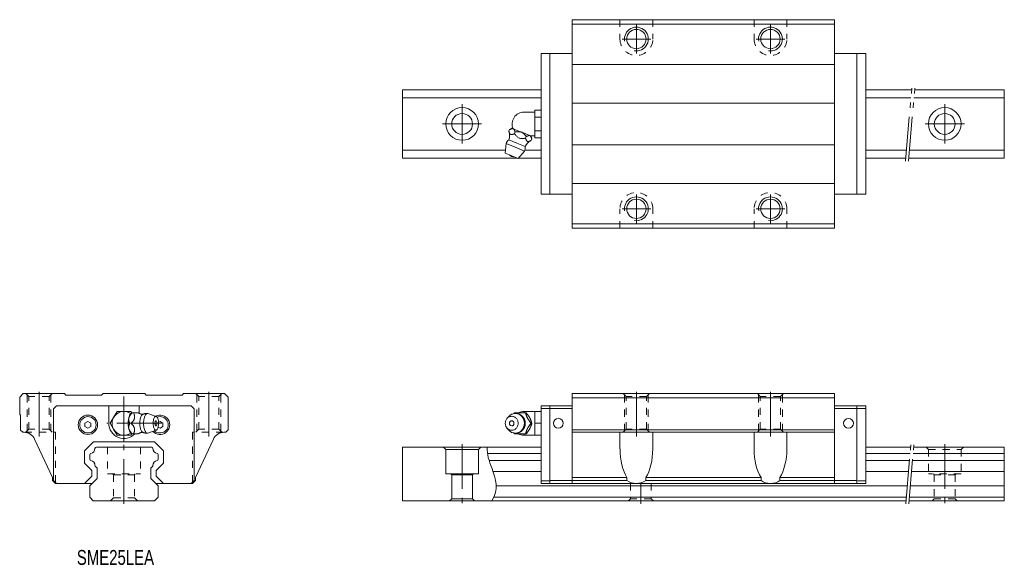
# Model space of a CAD drawing. Header units: inches. Extents: x -35 to 296, y -21 to 162.
import ezdxf

# ---------------------------------------------------------------- set-up
doc = ezdxf.new("R2010")
doc.units = ezdxf.units.IN
for name, pattern in [('CENTER', [22.8, 15, -3, 1.8, -3]), ('DASHED', [4.8, 2.4, -2.4]), ('PHANTOM', [27.6, 15, -3, 1.8, -3, 1.8, -3])]:
    doc.linetypes.add(name, pattern=pattern)
doc.layers.add('Unnamed [1]', color=89, linetype='Continuous', lineweight=0)
doc.styles.add('CK_TEXT_STYLE_0020', font='Smooth', dxfattribs={"width": 0.75, "height": 5})

msp = doc.modelspace()

# ---------------------------------------------------------------- linework, layer by layer
at = {"layer": 'Unnamed [1]', "color": 4, "linetype": 'Continuous', "lineweight": 0}
for p, q in [((150.5, 91.5), (150.5, 161.5)), ((238.5, 161.5), (150.5, 161.5)), ((238.5, 160), (150.5, 160)), ((238.5, 91.5), (238.5, 161.5)), ((140, 102.9), (140, 150.1)), ((140, 150.1), (150.5, 150.1)), ((143, 102.9), (143, 150.1)), ((249, 150.1), (238.5, 150.1)), ((246, 102.9), (246, 150.1)), ((249, 102.9), (249, 150.1)), ((150.5, 146.5), (238.5, 146.5)), ((140, 138), (93.5, 138)), ((93.5, 115), (93.5, 138)), ((264.41, 138), (249, 138)), ((295.5, 138), (265.41, 138)), ((295.5, 115), (295.5, 138)), ((140, 135.31), (93.5, 135.31)), ((150.5, 133.5), (238.5, 133.5)), ((264.17, 135.31), (249, 135.31)), ((295.5, 135.31), (265.18, 135.31)), ((134.3, 130.5), (137.9, 130.5)), ((137.9, 129.96), (137.9, 131.12)), ((137.9, 131.12), (140, 131.12)), ((137.9, 128.81), (137.9, 129.96)), ((137.9, 128.81), (140, 128.81)), ((137.9, 126.5), (137.9, 128.81)), ((137.9, 124.19), (137.9, 126.5)), ((129.2, 124.03), (129.43, 124.58)), ((130.61, 124.9), (130.22, 125.07)), ((130.61, 124.9), (130.69, 124.87)), ((133.38, 123.76), (130.69, 124.87)), ((131.07, 123.26), (131.3, 123.81)), ((133.38, 123.76), (133.53, 123.7)), ((136.21, 122.58), (133.53, 123.7)), ((136.21, 122.58), (136.29, 122.55)), ((136.69, 122.39), (136.29, 122.55)), ((137.9, 122.5), (136.42, 122.5)), ((137.9, 123.04), (137.9, 124.19)), ((137.9, 124.19), (140, 124.19)), ((137.9, 121.88), (137.9, 123.04)), ((127.99, 116.68), (128.3, 119.91)), ((128.3, 119.91), (131.35, 118.65)), ((129.15, 121.18), (131.92, 120.03)), ((131.92, 120.03), (134.69, 118.88)), ((134.8, 121.71), (135.03, 122.26)), ((136.67, 120.94), (136.9, 121.49)), ((137.9, 121.88), (140, 121.88)), ((150.5, 119.5), (238.5, 119.5)), ((128.09, 117.69), (93.5, 117.69)), ((127.99, 116.68), (130.16, 115.78)), ((130.16, 115.78), (132.33, 114.88)), ((131.35, 118.65), (134.4, 117.38)), ((134.4, 117.38), (132.33, 114.88)), ((140, 117.69), (134.54, 117.69)), ((262.63, 117.69), (249, 117.69)), ((295.5, 117.69), (263.64, 117.69)), ((132.05, 115), (93.5, 115)), ((140, 115), (132.43, 115)), ((262.4, 115), (249, 115)), ((295.5, 115), (263.4, 115)), ((150.5, 106.5), (238.5, 106.5)), ((140, 102.9), (150.5, 102.9)), ((249, 102.9), (238.5, 102.9)), ((238.5, 93), (150.5, 93)), ((238.5, 91.5), (150.5, 91.5)), ((-33.8, 36), (-35, 34.8)), ((-35, 29), (-35, 34.8)), ((-20, 36), (-33.8, 36)), ((-19.5, 35.5), (-20, 36)), ((-19.5, 35.5), (-7.5, 35.5)), ((-7.5, 35.5), (-7, 36)), ((7, 36), (-7, 36)), ((7.5, 35.5), (7, 36)), ((19.5, 35.5), (7.5, 35.5)), ((19.5, 35.5), (20, 36)), ((33.8, 36), (20, 36)), ((33.8, 36), (35, 34.8)), ((35, 23.8), (35, 34.8)), ((238.5, 36), (150.5, 36)), ((150.5, 5.8), (150.5, 36)), ((238.5, 34.5), (150.5, 34.5)), ((238.5, 5.8), (238.5, 36)), ((-23.6, 30.9), (-22.6, 31.9)), ((-23.6, 6.8), (-23.6, 30.9)), ((-22.6, 31.9), (22.6, 31.9)), ((-5.1, 26), (-5.1, 31.9)), ((-2.31, 30), (-3.46, 28)), ((0, 30), (-2.31, 30)), ((2.31, 30), (0, 30)), ((2.6, 29.5), (2.31, 30)), ((5.1, 29.36), (5.1, 31.9)), ((22.6, 31.9), (23.6, 30.9)), ((23.6, 6.8), (23.6, 30.9)), ((134.3, 30), (137.9, 30)), ((134.3, 29.5), (134.3, 30)), ((137.9, 28), (137.9, 30)), ((137.9, 30), (140, 30)), ((140, 5.8), (140, 31.9)), ((140, 31.9), (150.5, 31.9)), ((150.5, 31), (140, 31)), ((143, 5.8), (143, 31.9)), ((249, 31.9), (238.5, 31.9)), ((238.5, 31), (249, 31)), ((246, 5.8), (246, 31.9)), ((249, 5.8), (249, 31.9)), ((-34.7, 28.7), (-35, 29)), ((-34.7, 23.7), (-34.7, 28.7)), ((-13.1, 26.08), (-12.1, 26.65)), ((-11.1, 26.08), (-12.1, 26.65)), ((-3.46, 28), (-4.62, 26)), ((1.6, 27.68), (1.63, 27.82)), ((2.6, 29.5), (2.69, 29.5)), ((3.24, 29.5), (2.69, 29.5)), ((3.24, 29.5), (4.89, 29.5)), ((8.01, 29.27), (10.83, 28.33)), ((11.6, 26.37), (12.1, 26.65)), ((13.1, 26.08), (12.1, 26.65)), ((128.55, 27.58), (129.09, 28.22)), ((131.07, 29.5), (134.8, 29.5)), ((134.8, 29.5), (135.03, 29.5)), ((136.21, 27.82), (136.29, 27.68)), ((137.9, 26), (137.9, 28)), ((-34.7, 23.7), (-34, 23)), ((-13.1, 24.92), (-13.1, 26.08)), ((-12.1, 24.35), (-13.1, 24.92)), ((-12.1, 24.35), (-11.1, 24.92)), ((-11.1, 24.92), (-11.1, 26.08)), ((-4.62, 26), (-3.46, 24)), ((-3.46, 24), (-2.31, 22)), ((1.63, 24.18), (1.6, 24.32)), ((2.47, 26), (1.92, 26)), ((10.83, 23.67), (8.01, 22.73)), ((12.1, 24.35), (11.47, 24.71)), ((12.1, 24.35), (13.1, 24.92)), ((13.1, 24.92), (13.1, 26.08)), ((35, 23.8), (34.2, 23)), ((129.09, 23.78), (128.55, 24.42)), ((136.29, 24.32), (136.21, 24.18)), ((136.67, 26), (136.9, 26)), ((137.9, 24), (137.9, 26)), ((137.9, 26), (140, 26)), ((137.9, 22), (137.9, 24)), ((150.5, 23.8), (238.5, 23.8)), ((-33.64, 23), (-34, 23)), ((-24, 7.8), (-30.01, 20.69)), ((-2.31, 22), (0, 22)), ((0, 22), (2.31, 22)), ((2.31, 22), (2.6, 22.5)), ((2.69, 22.5), (2.6, 22.5)), ((3.24, 22.5), (2.69, 22.5)), ((4.88, 22.5), (3.24, 22.5)), ((24, 7.8), (30.01, 20.69)), ((33.64, 23), (34.2, 23)), ((134.8, 22.5), (131.07, 22.5)), ((134.3, 22), (134.3, 22.5)), ((137.9, 22), (134.3, 22)), ((134.8, 22.5), (135.03, 22.5)), ((137.9, 22), (140, 22)), ((150.5, 23), (238.5, 23)), ((166.5, 17.45), (166.5, 23)), ((177.5, 23), (177.5, 17.45)), ((211.5, 23), (211.5, 17.45)), ((222.5, 17.45), (222.5, 23)), ((-10.25, 19.8), (-13.3, 16.75)), ((-13.3, 16.75), (-13.3, 12.65)), ((10.25, 19.8), (-10.25, 19.8)), ((9.33, 18), (-9.23, 18)), ((10.25, 19.8), (13.3, 16.75)), ((13.3, 16.75), (13.3, 12.65)), ((93.5, 18), (93.5, 0)), ((140, 18), (93.5, 18)), ((107.23, 18), (108, 17.23)), ((108, 17.23), (119, 17.23)), ((108, 17.23), (108, 9)), ((119.77, 18), (119, 17.23)), ((119, 17.23), (119, 9)), ((264.06, 18), (249, 18)), ((295.5, 18), (265.06, 18)), ((295.5, 18), (295.5, 0)), ((-11.5, 13.99), (-11.5, 15.41)), ((11.5, 13.99), (11.5, 15.41)), ((122.03, 15.87), (140, 15.87)), ((122.58, 13.53), (140, 13.53)), ((249, 15.87), (263.87, 15.87)), ((249, 13.53), (263.67, 13.53)), ((264.67, 13.53), (295.5, 13.53)), ((264.88, 15.87), (295.5, 15.87)), ((-13.3, 12.65), (-10.8, 10.15)), ((-10.8, 10.15), (-10.8, 8.25)), ((-9, 10.9), (-9.58, 11.48)), ((-9, 10.9), (-9, 7.5)), ((9, 10.9), (9.58, 11.48)), ((9, 10.9), (9, 7.5)), ((13.3, 12.65), (10.8, 10.15)), ((10.8, 10.15), (10.8, 8.25)), ((-24, 6.8), (-24, 7.8)), ((-24, 6.8), (-23, 5.8)), ((-23.6, 6.8), (-22.6, 5.8)), ((-10.8, 8.25), (-13.25, 5.8)), ((-9, 7.5), (-11.5, 5)), ((9, 7.5), (11.5, 5)), ((10.8, 8.25), (13.25, 5.8)), ((23.6, 6.8), (22.6, 5.8)), ((24, 6.8), (23, 5.8)), ((24, 6.8), (24, 7.8)), ((119, 9), (108, 9)), ((109.7, 9), (110, 8.7)), ((117, 8.7), (110, 8.7)), ((110, 8.7), (110, 0.7)), ((117, 8.7), (117.3, 9)), ((117, 8.7), (117, 0.7)), ((140, 9.8), (123.88, 9.8)), ((142.7, 6.7), (140, 6.7)), ((150.5, 6.8), (143, 6.8)), ((150.5, 7.8), (168.84, 7.8)), ((150.5, 6.8), (168.84, 6.8)), ((168.84, 6.8), (168.84, 7.8)), ((175.16, 7.8), (175.16, 6.8)), ((175.16, 7.8), (213.84, 7.8)), ((175.16, 6.8), (213.84, 6.8)), ((213.84, 7.8), (213.84, 6.8)), ((220.16, 6.8), (220.16, 7.8)), ((220.16, 7.8), (238.5, 7.8)), ((220.16, 6.8), (238.5, 6.8)), ((238.5, 6.8), (246, 6.8)), ((246.3, 6.7), (249, 6.7)), ((263.34, 9.8), (249, 9.8)), ((295.5, 9.8), (264.35, 9.8)), ((-23, 5.8), (-10.7, 5.8)), ((-11.5, 1.2), (-11.5, 5)), ((23, 5.8), (10.7, 5.8)), ((11.5, 1.2), (11.5, 5)), ((124.98, 5), (262.92, 5)), ((249, 5.8), (140, 5.8)), ((263.93, 5), (295.5, 5)), ((-11.5, 1.2), (-10.3, 0)), ((-10.3, 0), (10.3, 0)), ((11.5, 1.2), (10.3, 0)), ((262.49, 0), (93.5, 0)), ((110, 0.7), (109.3, 0)), ((117, 0.7), (110, 0.7)), ((117.7, 0), (117, 0.7)), ((124.18, 1.2), (262.59, 1.2)), ((295.5, 0), (263.49, 0)), ((263.59, 1.2), (295.5, 1.2))]:
    msp.add_line(p, q, dxfattribs=at)
at = {"layer": 'Unnamed [1]', "color": 252, "linetype": 'DASHED', "lineweight": 0}
for p, q in [((166.5, 161.5), (166.5, 155)), ((177.5, 161.5), (177.5, 155)), ((211.5, 161.5), (211.5, 155)), ((222.5, 161.5), (222.5, 155)), ((166.5, 91.5), (166.5, 98)), ((177.5, 91.5), (177.5, 98)), ((211.5, 91.5), (211.5, 98)), ((222.5, 91.5), (222.5, 98)), ((-31.9, 35), (-32.9, 36)), ((-32.5, 23.4), (-32.5, 35.6)), ((-25.1, 35), (-31.9, 35)), ((-31.9, 24), (-31.9, 35)), ((-25.1, 35), (-24.1, 36)), ((-25.1, 24), (-25.1, 35)), ((-24.5, 23.4), (-24.5, 35.6)), ((25.1, 35), (24.1, 36)), ((24.5, 23.4), (24.5, 35.6)), ((31.9, 35), (25.1, 35)), ((25.1, 24), (25.1, 35)), ((31.9, 35), (32.9, 36)), ((31.9, 24), (31.9, 35)), ((32.5, 23.4), (32.5, 35.6)), ((168.6, 35), (167.6, 36)), ((168, 23.4), (168, 35.6)), ((168.6, 24), (168.6, 35)), ((175.4, 35), (168.6, 35)), ((175.4, 35), (176.4, 36)), ((175.4, 24), (175.4, 35)), ((176, 23.4), (176, 35.6)), ((213.6, 35), (212.6, 36)), ((213, 23.4), (213, 35.6)), ((213.6, 24), (213.6, 35)), ((220.4, 35), (213.6, 35)), ((220.4, 35), (221.4, 36)), ((220.4, 24), (220.4, 35)), ((221, 23.4), (221, 35.6)), ((-31.9, 24), (-32.9, 23)), ((-31.9, 24), (-32.9, 23)), ((-25.1, 24), (-31.9, 24)), ((-25.1, 24), (-31.9, 24)), ((-25.1, 24), (-24.1, 23)), ((-25.1, 24), (-24.1, 23)), ((25.1, 24), (24.1, 23)), ((31.9, 24), (25.1, 24)), ((31.9, 24), (32.9, 23)), ((168.6, 24), (167.6, 23)), ((175.4, 24), (168.6, 24)), ((175.4, 24), (176.4, 23)), ((213.6, 24), (212.6, 23)), ((220.4, 24), (213.6, 24)), ((220.4, 24), (221.4, 23)), ((-33.31, 23), (-23, 23)), ((-23, 23), (-23, 5.8)), ((23, 23), (23, 5.8)), ((33.31, 23), (23, 23)), ((-5.5, 18), (-5.5, 9)), ((5.5, 18), (5.5, 9)), ((269.23, 18), (270, 17.23)), ((270, 17.23), (281, 17.23)), ((270, 17.23), (270, 9)), ((281.77, 18), (281, 17.23)), ((281, 17.23), (281, 9)), ((-5.5, 9), (5.5, 9)), ((-3.8, 9), (-3.5, 8.7)), ((-3.5, 8.7), (-3.5, 1)), ((-3.5, 8.7), (3.5, 8.7)), ((3.8, 9), (3.5, 8.7)), ((3.5, 8.7), (3.5, 1)), ((281, 9), (270, 9)), ((271.7, 9), (272, 8.7)), ((279, 8.7), (272, 8.7)), ((272, 8.7), (272, 0.7)), ((279, 8.7), (279.3, 9)), ((279, 8.7), (279, 0.7)), ((170, 5.8), (170, 0.7)), ((177, 5.8), (177, 0.7)), ((-3.5, 1), (-4.5, 0)), ((-3.5, 1), (3.5, 1)), ((3.5, 1), (4.5, 0)), ((170, 0.7), (169.3, 0)), ((177, 0.7), (170, 0.7)), ((177.7, 0), (177, 0.7)), ((272, 0.7), (271.3, 0)), ((279, 0.7), (272, 0.7)), ((279.7, 0), (279, 0.7))]:
    msp.add_line(p, q, dxfattribs=at)
at = {"layer": 'Unnamed [1]', "color": 252, "linetype": 'CENTER', "lineweight": 0}
for p, q in [((172, 150.2), (172, 159.8)), ((217, 150.2), (217, 159.8)), ((176.8, 155), (167.2, 155)), ((221.8, 155), (212.2, 155)), ((113.5, 119.9), (113.5, 133.1)), ((275.5, 119.9), (275.5, 133.1)), ((106.9, 126.5), (120, 126.5)), ((268.9, 126.5), (282.1, 126.5)), ((172, 93.2), (172, 102.8)), ((217, 93.2), (217, 102.8)), ((176.8, 98), (167.2, 98)), ((221.8, 98), (212.2, 98)), ((-28.5, 21.61), (-28.5, 37)), ((0, 20), (0, 37)), ((28.5, 21.61), (28.5, 37)), ((172, 21.61), (172, 37)), ((217, 21.61), (217, 37)), ((12.56, 26), (-5.77, 26)), ((0, -1), (0, 19)), ((113.5, 19), (113.5, -1)), ((275.5, 19), (275.5, -1)), ((173.5, 5.8), (173.5, -1))]:
    msp.add_line(p, q, dxfattribs=at)
at = {"layer": 'Unnamed [1]', "color": 252, "linetype": 'PHANTOM', "lineweight": 0}
for p, q in [((262.31, 114), (264.5, 139)), ((263.31, 114), (265.5, 139)), ((262.4, -1), (264.13, 18.8)), ((263.4, -1), (265.13, 18.8))]:
    msp.add_line(p, q, dxfattribs=at)
at = {"layer": 'Unnamed [1]', "color": 4, "linetype": 'Continuous', "lineweight": 0, "extrusion": (0, 0, -1)}
for points in [[(-129.2, 124.03), (-129.23, 123.94), (-129.27, 123.85), (-129.3, 123.77), (-129.33, 123.68), (-129.37, 123.59), (-129.4, 123.51), (-129.44, 123.43), (-129.48, 123.35), (-129.52, 123.28), (-129.54, 123.23), (-129.57, 123.19), (-129.6, 123.15), (-129.63, 123.12), (-129.66, 123.08), (-129.69, 123.05), (-129.73, 123.02), (-129.76, 122.99), (-129.8, 122.97), (-129.84, 122.95), (-129.88, 122.94), (-129.92, 122.93), (-129.96, 122.92), (-130.01, 122.91), (-130.05, 122.91), (-130.1, 122.91), (-130.15, 122.91), (-130.2, 122.92), (-130.29, 122.94), (-130.38, 122.97), (-130.48, 123), (-130.58, 123.03), (-130.67, 123.07), (-130.77, 123.12), (-130.87, 123.16), (-130.97, 123.21), (-131.07, 123.26)], [(-131.3, 123.81), (-131.27, 123.9), (-131.23, 123.99), (-131.2, 124.07), (-131.17, 124.16), (-131.13, 124.24), (-131.1, 124.33), (-131.06, 124.41), (-131.02, 124.49), (-130.98, 124.56), (-130.96, 124.6), (-130.93, 124.65), (-130.9, 124.69), (-130.87, 124.72), (-130.84, 124.76), (-130.81, 124.79), (-130.77, 124.82), (-130.74, 124.84), (-130.7, 124.87), (-130.7, 124.87), (-130.7, 124.87), (-130.7, 124.87), (-130.7, 124.87), (-130.69, 124.87), (-130.69, 124.87), (-130.69, 124.87), (-130.69, 124.87), (-130.69, 124.87)], [(-131.07, 123.26), (-131.22, 123.06), (-131.38, 122.87), (-131.54, 122.67), (-131.71, 122.49), (-131.89, 122.31), (-132.07, 122.15), (-132.26, 122), (-132.46, 121.88), (-132.68, 121.77), (-132.91, 121.7), (-133.14, 121.65), (-133.37, 121.62), (-133.61, 121.61), (-133.85, 121.62), (-134.08, 121.63), (-134.32, 121.66), (-134.56, 121.68), (-134.8, 121.71)], [(-136.9, 121.49), (-136.87, 121.56), (-136.85, 121.63), (-136.82, 121.7), (-136.79, 121.77), (-136.77, 121.84), (-136.74, 121.91), (-136.71, 121.98), (-136.68, 122.05), (-136.65, 122.11), (-136.62, 122.17), (-136.59, 122.23), (-136.55, 122.29), (-136.51, 122.35), (-136.47, 122.4), (-136.43, 122.45), (-136.39, 122.49), (-136.34, 122.52), (-136.29, 122.55)], [(-134.8, 121.71), (-134.83, 121.62), (-134.87, 121.53), (-134.9, 121.45), (-134.93, 121.36), (-134.97, 121.27), (-135, 121.19), (-135.04, 121.11), (-135.08, 121.03), (-135.12, 120.96), (-135.14, 120.91), (-135.17, 120.87), (-135.2, 120.83), (-135.23, 120.8), (-135.26, 120.76), (-135.29, 120.73), (-135.33, 120.7), (-135.36, 120.67), (-135.4, 120.65), (-135.44, 120.63), (-135.48, 120.62), (-135.52, 120.61), (-135.56, 120.6), (-135.61, 120.59), (-135.65, 120.59), (-135.7, 120.59), (-135.75, 120.59), (-135.8, 120.6), (-135.89, 120.62), (-135.98, 120.65), (-136.08, 120.68), (-136.18, 120.71), (-136.28, 120.75), (-136.37, 120.8), (-136.47, 120.84), (-136.57, 120.89), (-136.67, 120.94)], [(-2.47, 26), (-2.56, 26.11), (-2.65, 26.22), (-2.73, 26.33), (-2.82, 26.44), (-2.91, 26.55), (-2.99, 26.66), (-3.07, 26.77), (-3.15, 26.89), (-3.22, 27), (-3.27, 27.07), (-3.31, 27.15), (-3.35, 27.22), (-3.38, 27.29), (-3.42, 27.36), (-3.45, 27.43), (-3.48, 27.51), (-3.51, 27.58), (-3.53, 27.66), (-3.55, 27.73), (-3.56, 27.81), (-3.57, 27.88), (-3.58, 27.96), (-3.59, 28.03), (-3.59, 28.11), (-3.59, 28.18), (-3.59, 28.25), (-3.58, 28.32), (-3.56, 28.46), (-3.53, 28.6), (-3.5, 28.73), (-3.47, 28.86), (-3.43, 28.99), (-3.38, 29.12), (-3.34, 29.25), (-3.29, 29.37), (-3.24, 29.5)], [(-2.48, 29.42), (-2.49, 29.42), (-2.49, 29.43), (-2.5, 29.43), (-2.5, 29.43), (-2.51, 29.44), (-2.51, 29.44), (-2.52, 29.44), (-2.52, 29.44), (-2.53, 29.45), (-2.53, 29.45), (-2.54, 29.45), (-2.54, 29.46), (-2.54, 29.46), (-2.55, 29.46), (-2.55, 29.46), (-2.56, 29.47), (-2.56, 29.47), (-2.56, 29.47), (-2.57, 29.48), (-2.57, 29.48), (-2.58, 29.48), (-2.58, 29.49), (-2.58, 29.49), (-2.59, 29.49), (-2.59, 29.49), (-2.6, 29.5), (-2.6, 29.5)], [(-4.89, 29.5), (-4.89, 29.49), (-4.91, 29.48), (-4.92, 29.47), (-4.93, 29.46), (-4.95, 29.45), (-4.96, 29.44), (-4.98, 29.43), (-4.99, 29.42), (-5.01, 29.41), (-5.04, 29.39), (-5.07, 29.38), (-5.1, 29.36), (-5.14, 29.34), (-5.17, 29.32), (-5.2, 29.3), (-5.24, 29.29), (-5.27, 29.27), (-5.31, 29.25), (-5.35, 29.23), (-5.39, 29.22), (-5.43, 29.2), (-5.47, 29.18), (-5.51, 29.17), (-5.56, 29.15), (-5.6, 29.14), (-5.64, 29.13), (-5.69, 29.11), (-5.73, 29.1), (-5.78, 29.09), (-5.83, 29.08), (-5.88, 29.07), (-5.92, 29.06), (-5.97, 29.05), (-6.02, 29.04), (-6.07, 29.03), (-6.12, 29.02), (-6.15, 29.02), (-6.17, 29.02), (-6.2, 29.02), (-6.23, 29.01), (-6.26, 29.01), (-6.29, 29.01), (-6.32, 29.01), (-6.35, 29.01)], [(-131.35, 29.3), (-131.89, 29.25), (-132.1, 29.2), (-132.31, 29.13), (-132.52, 29.04), (-132.73, 28.94), (-132.93, 28.82), (-133.13, 28.68), (-133.31, 28.52), (-133.49, 28.35), (-133.65, 28.16), (-133.8, 27.96), (-133.97, 27.68), (-134.12, 27.38), (-134.23, 27.08), (-134.31, 26.77), (-134.36, 26.47), (-134.39, 26.17), (-134.39, 25.89), (-134.38, 25.62), (-134.32, 25.27), (-134.24, 24.96), (-134.14, 24.68), (-134.03, 24.43), (-133.86, 24.14), (-133.69, 23.89), (-133.52, 23.69), (-133.3, 23.46), (-133.09, 23.29), (-132.9, 23.16), (-132.68, 23.03), (-132.42, 22.91), (-132.21, 22.83), (-131.99, 22.77), (-131.77, 22.73), (-131.53, 22.71), (-131.35, 22.7), (-131.35, 22.7), (-130.85, 22.74), (-130.63, 22.79), (-130.36, 22.88), (-130.13, 22.97), (-129.88, 23.11), (-129.69, 23.23), (-129.49, 23.38), (-129.26, 23.59), (-129.09, 23.78)], [(-136.21, 27.82), (-136.16, 27.92), (-136.1, 28.02), (-136.04, 28.12), (-135.98, 28.22), (-135.91, 28.31), (-135.85, 28.41), (-135.78, 28.5), (-135.72, 28.6), (-135.65, 28.69), (-135.58, 28.78), (-135.51, 28.87), (-135.44, 28.96), (-135.38, 29.05), (-135.31, 29.14), (-135.24, 29.23), (-135.17, 29.32), (-135.1, 29.41), (-135.03, 29.5)], [(-136.9, 26), (-136.87, 26.09), (-136.85, 26.18), (-136.82, 26.27), (-136.79, 26.35), (-136.77, 26.44), (-136.74, 26.53), (-136.71, 26.62), (-136.68, 26.72), (-136.65, 26.81), (-136.62, 26.9), (-136.59, 26.99), (-136.55, 27.09), (-136.51, 27.18), (-136.47, 27.28), (-136.43, 27.38), (-136.39, 27.48), (-136.34, 27.58), (-136.29, 27.68)], [(-3.24, 22.5), (-3.28, 22.61), (-3.32, 22.72), (-3.36, 22.83), (-3.4, 22.94), (-3.44, 23.05), (-3.47, 23.16), (-3.5, 23.27), (-3.53, 23.39), (-3.55, 23.5), (-3.57, 23.57), (-3.58, 23.65), (-3.58, 23.72), (-3.59, 23.79), (-3.59, 23.86), (-3.59, 23.93), (-3.59, 24.01), (-3.58, 24.08), (-3.57, 24.16), (-3.56, 24.23), (-3.54, 24.31), (-3.52, 24.38), (-3.49, 24.46), (-3.46, 24.53), (-3.43, 24.61), (-3.4, 24.68), (-3.36, 24.75), (-3.33, 24.82), (-3.25, 24.96), (-3.16, 25.1), (-3.07, 25.23), (-2.98, 25.36), (-2.88, 25.49), (-2.78, 25.62), (-2.68, 25.75), (-2.57, 25.87), (-2.47, 26)], [(-7.92, 22.71), (-7.87, 22.7), (-7.83, 22.7), (-7.79, 22.69), (-7.75, 22.69), (-7.71, 22.69), (-7.66, 22.68), (-7.62, 22.68), (-7.58, 22.68), (-7.54, 22.68), (-7.49, 22.68), (-7.44, 22.69), (-7.4, 22.69), (-7.35, 22.69), (-7.31, 22.7), (-7.26, 22.7), (-7.21, 22.71), (-7.17, 22.72), (-7.12, 22.72), (-7.08, 22.73), (-7.04, 22.74), (-6.99, 22.75), (-6.95, 22.76), (-6.91, 22.77), (-6.86, 22.78), (-6.82, 22.8), (-6.78, 22.81), (-6.74, 22.82), (-6.69, 22.84), (-6.65, 22.85), (-6.61, 22.87), (-6.57, 22.89), (-6.53, 22.9), (-6.5, 22.92), (-6.46, 22.94), (-6.42, 22.96), (-6.38, 22.98), (-6.36, 22.99), (-6.34, 23), (-6.31, 23.02), (-6.29, 23.03), (-6.27, 23.04), (-6.25, 23.06), (-6.23, 23.07), (-6.21, 23.09), (-6.12, 23.14)], [(-10.72, 25.17), (-10.74, 25.17), (-10.77, 25.18), (-10.79, 25.19), (-10.81, 25.21), (-10.84, 25.23), (-10.86, 25.26), (-10.88, 25.29), (-10.9, 25.32), (-10.92, 25.35)], [(-134.71, 26), (-134.71, 25.95), (-134.71, 25.9), (-134.71, 25.85), (-134.71, 25.8), (-134.7, 25.75), (-134.7, 25.7), (-134.69, 25.65), (-134.69, 25.6), (-134.68, 25.55), (-134.67, 25.49), (-134.66, 25.44), (-134.66, 25.39), (-134.65, 25.34), (-134.63, 25.28), (-134.62, 25.23), (-134.61, 25.18), (-134.6, 25.13), (-134.58, 25.08), (-134.57, 25.02), (-134.55, 24.97), (-134.54, 24.92), (-134.52, 24.87), (-134.5, 24.82), (-134.48, 24.77), (-134.46, 24.72), (-134.44, 24.67), (-134.42, 24.62), (-134.4, 24.57), (-134.37, 24.53), (-134.35, 24.48), (-134.32, 24.43), (-134.3, 24.38), (-134.27, 24.34), (-134.25, 24.29), (-134.22, 24.24), (-134.19, 24.2), (-134.16, 24.15), (-134.13, 24.11), (-134.1, 24.06), (-134.07, 24.02), (-134.04, 23.98), (-134.01, 23.93), (-133.97, 23.89), (-133.94, 23.85), (-133.9, 23.81), (-133.87, 23.77), (-133.83, 23.73), (-133.8, 23.69), (-133.76, 23.65), (-133.72, 23.62), (-133.68, 23.58), (-133.64, 23.54), (-133.6, 23.51), (-133.56, 23.47), (-133.52, 23.44), (-133.48, 23.4), (-133.44, 23.37), (-133.4, 23.34), (-133.36, 23.3), (-133.31, 23.27), (-133.27, 23.24), (-133.22, 23.21), (-133.18, 23.18), (-133.14, 23.16), (-133.09, 23.13), (-133.04, 23.1), (-133, 23.08), (-132.95, 23.05), (-132.9, 23.03), (-132.86, 23), (-132.81, 22.98), (-132.76, 22.96), (-132.71, 22.94), (-132.66, 22.92), (-132.61, 22.9), (-132.57, 22.88), (-132.52, 22.86), (-132.47, 22.84), (-132.42, 22.83), (-132.37, 22.81), (-132.32, 22.8), (-132.26, 22.79), (-132.21, 22.77), (-132.16, 22.76), (-132.11, 22.75), (-132.06, 22.74), (-132.01, 22.73), (-131.96, 22.72), (-131.91, 22.71), (-131.85, 22.71), (-131.8, 22.7), (-131.75, 22.7), (-131.7, 22.69), (-131.65, 22.69), (-131.59, 22.68), (-131.54, 22.68), (-131.49, 22.68), (-131.44, 22.68), (-131.39, 22.68), (-131.33, 22.68), (-131.28, 22.69), (-131.23, 22.69), (-131.18, 22.7), (-131.13, 22.7), (-131.08, 22.71), (-131.02, 22.71), (-130.97, 22.72), (-130.92, 22.73), (-130.89, 22.73), (-130.86, 22.74), (-130.83, 22.74), (-130.8, 22.75), (-130.77, 22.75), (-130.74, 22.76), (-130.71, 22.77), (-130.68, 22.77), (-130.65, 22.78)], [(-135.03, 22.5), (-135.12, 22.61), (-135.2, 22.72), (-135.29, 22.83), (-135.37, 22.94), (-135.46, 23.05), (-135.54, 23.16), (-135.62, 23.27), (-135.71, 23.39), (-135.79, 23.5), (-135.84, 23.57), (-135.88, 23.65), (-135.93, 23.72), (-135.98, 23.79), (-136.03, 23.86), (-136.07, 23.93), (-136.12, 24.01), (-136.16, 24.08), (-136.2, 24.16), (-136.2, 24.16), (-136.2, 24.16), (-136.21, 24.16), (-136.21, 24.17), (-136.21, 24.17), (-136.21, 24.17), (-136.21, 24.17), (-136.21, 24.18), (-136.21, 24.18)], [(-136.29, 24.32), (-136.32, 24.38), (-136.35, 24.43), (-136.37, 24.49), (-136.4, 24.55), (-136.43, 24.6), (-136.45, 24.66), (-136.47, 24.71), (-136.5, 24.77), (-136.52, 24.82), (-136.57, 24.96), (-136.62, 25.1), (-136.66, 25.23), (-136.71, 25.36), (-136.75, 25.49), (-136.79, 25.62), (-136.82, 25.75), (-136.86, 25.87), (-136.9, 26)]]:
    msp.add_lwpolyline(points, dxfattribs=at)
at = {"layer": 'Unnamed [1]', "color": 4, "linetype": 'Continuous', "lineweight": 0}
for points in [[(130.61, 124.9), (130.58, 124.91), (130.55, 124.92), (130.52, 124.92), (130.48, 124.93), (130.45, 124.93), (130.41, 124.93), (130.38, 124.93), (130.34, 124.92), (130.3, 124.92), (130.21, 124.9), (130.12, 124.87), (130.02, 124.84), (129.92, 124.8), (129.83, 124.76), (129.73, 124.72), (129.63, 124.67), (129.53, 124.63), (129.43, 124.58)], [(133.38, 123.76), (133.32, 123.78), (133.25, 123.8), (133.19, 123.82), (133.12, 123.83), (133.06, 123.85), (133, 123.86), (132.93, 123.87), (132.86, 123.88), (132.8, 123.88), (132.63, 123.9), (132.47, 123.9), (132.3, 123.9), (132.13, 123.89), (131.96, 123.88), (131.8, 123.86), (131.63, 123.85), (131.46, 123.83), (131.3, 123.81)], [(135.03, 122.26), (134.94, 122.37), (134.85, 122.49), (134.76, 122.6), (134.67, 122.71), (134.58, 122.82), (134.48, 122.93), (134.38, 123.03), (134.28, 123.14), (134.18, 123.24), (134.12, 123.3), (134.05, 123.35), (133.99, 123.41), (133.92, 123.46), (133.85, 123.51), (133.78, 123.56), (133.7, 123.6), (133.63, 123.65), (133.55, 123.69), (133.55, 123.69), (133.55, 123.69), (133.54, 123.69), (133.54, 123.69), (133.54, 123.69), (133.54, 123.69), (133.53, 123.69), (133.53, 123.7), (133.53, 123.7)], [(136.21, 122.58), (136.16, 122.6), (136.1, 122.61), (136.04, 122.61), (135.98, 122.61), (135.91, 122.6), (135.85, 122.59), (135.78, 122.57), (135.72, 122.55), (135.65, 122.53), (135.58, 122.5), (135.51, 122.48), (135.44, 122.45), (135.38, 122.42), (135.31, 122.39), (135.24, 122.36), (135.17, 122.33), (135.1, 122.29), (135.03, 122.26)], [(1.6, 27.68), (1.56, 27.47), (1.52, 27.27), (1.5, 27.07), (1.47, 26.88), (1.46, 26.69), (1.45, 26.51), (1.44, 26.33), (1.43, 26.16), (1.43, 26), (1.43, 26), (1.43, 25.84), (1.44, 25.67), (1.45, 25.49), (1.46, 25.31), (1.47, 25.12), (1.5, 24.93), (1.52, 24.73), (1.56, 24.53), (1.6, 24.32)], [(1.6, 27.68), (1.59, 27.62), (1.58, 27.57), (1.58, 27.51), (1.57, 27.45), (1.57, 27.4), (1.57, 27.34), (1.57, 27.29), (1.58, 27.23), (1.58, 27.18), (1.6, 27.04), (1.63, 26.9), (1.66, 26.77), (1.7, 26.64), (1.74, 26.51), (1.78, 26.38), (1.83, 26.25), (1.87, 26.13), (1.92, 26)], [(2.69, 29.5), (2.6, 29.39), (2.51, 29.28), (2.43, 29.17), (2.34, 29.06), (2.26, 28.95), (2.17, 28.84), (2.09, 28.73), (2.01, 28.61), (1.94, 28.5), (1.9, 28.43), (1.85, 28.35), (1.81, 28.28), (1.78, 28.21), (1.74, 28.14), (1.71, 28.07), (1.68, 27.99), (1.66, 27.92), (1.63, 27.84), (1.63, 27.84), (1.63, 27.84), (1.63, 27.84), (1.63, 27.83), (1.63, 27.83), (1.63, 27.83), (1.63, 27.83), (1.63, 27.82), (1.63, 27.82)], [(2.48, 29.42), (2.34, 29.31), (2.22, 29.19), (2.11, 29.04), (2, 28.87), (1.91, 28.68), (1.83, 28.48), (1.75, 28.26), (1.68, 28.04), (1.63, 27.82)], [(6.17, 28.9), (5.99, 28.73), (5.88, 28.58), (5.78, 28.41), (5.68, 28.18), (5.57, 27.89), (5.48, 27.53), (5.4, 27.13), (5.36, 26.75), (5.33, 26.41), (5.32, 26.1), (5.32, 26), (5.32, 26), (5.34, 25.46), (5.37, 25.11), (5.43, 24.7), (5.51, 24.35), (5.59, 24.06), (5.7, 23.77), (5.8, 23.56), (5.91, 23.37), (6.03, 23.23), (6.12, 23.14)], [(6.17, 28.9), (6.2, 28.91), (6.2, 28.92), (6.21, 28.92), (6.21, 28.92), (6.21, 28.92), (6.22, 28.93), (6.22, 28.93), (6.23, 28.93), (6.23, 28.94), (6.27, 28.96), (6.31, 28.98), (6.34, 29.01), (6.38, 29.03), (6.42, 29.05), (6.46, 29.06), (6.5, 29.08), (6.54, 29.1), (6.58, 29.12), (6.62, 29.13), (6.66, 29.15), (6.71, 29.16), (6.75, 29.18), (6.79, 29.19), (6.83, 29.21), (6.87, 29.22), (6.91, 29.23), (6.96, 29.24), (7, 29.25), (7.04, 29.26), (7.09, 29.27), (7.13, 29.28), (7.17, 29.28), (7.22, 29.29), (7.26, 29.3), (7.3, 29.3), (7.35, 29.31), (7.39, 29.31), (7.44, 29.32), (7.49, 29.32), (7.54, 29.32), (7.59, 29.32), (7.63, 29.32), (7.68, 29.32), (7.73, 29.31), (7.78, 29.31), (7.79, 29.31), (7.81, 29.31), (7.82, 29.3), (7.84, 29.3), (7.85, 29.3)], [(7.85, 29.3), (7.65, 29.26), (7.52, 29.18), (7.41, 29.09), (7.3, 28.97), (7.18, 28.8), (7.08, 28.61), (6.97, 28.36), (6.86, 28.04), (6.76, 27.65), (6.68, 27.22), (6.63, 26.81), (6.6, 26.45), (6.59, 26.11), (6.59, 26), (6.59, 26), (6.61, 25.36), (6.65, 25.01), (6.7, 24.67), (6.78, 24.27), (6.87, 23.91), (6.98, 23.62), (7.08, 23.39), (7.18, 23.2), (7.28, 23.06), (7.4, 22.92), (7.5, 22.83), (7.62, 22.76), (7.74, 22.71), (7.86, 22.7), (7.97, 22.72), (8.01, 22.73)], [(8.01, 29.27), (8, 29.28), (7.98, 29.28), (7.96, 29.29), (7.94, 29.29), (7.92, 29.29), (7.91, 29.3), (7.89, 29.3), (7.87, 29.3), (7.85, 29.3)], [(11.62, 26), (11.59, 26.57), (11.55, 26.86), (11.48, 27.24), (11.41, 27.51), (11.32, 27.74), (11.22, 27.95), (11.11, 28.11), (11.03, 28.2), (10.95, 28.27), (10.87, 28.32), (10.76, 28.35), (10.65, 28.34), (10.56, 28.31), (10.47, 28.26), (10.36, 28.16), (10.27, 28.04), (10.17, 27.87), (10.07, 27.63), (9.97, 27.32), (9.9, 26.98), (9.85, 26.65), (9.83, 26.36), (9.82, 26.08), (9.82, 26), (9.82, 26), (9.84, 25.43), (9.88, 25.14), (9.95, 24.76), (10.03, 24.49), (10.11, 24.26), (10.21, 24.05), (10.32, 23.89), (10.4, 23.8), (10.49, 23.73), (10.57, 23.68), (10.68, 23.65), (10.78, 23.66), (10.88, 23.69), (10.97, 23.74), (11.07, 23.84), (11.16, 23.96), (11.26, 24.13), (11.37, 24.37), (11.46, 24.68), (11.53, 25.02), (11.58, 25.35), (11.61, 25.64), (11.62, 25.92), (11.62, 26)], [(10.92, 26.65), (10.81, 26.79), (10.76, 26.82), (10.71, 26.83), (10.65, 26.81), (10.6, 26.77), (10.54, 26.69), (10.49, 26.57), (10.43, 26.38), (10.41, 26.21), (10.4, 26.05), (10.4, 26), (10.4, 26), (10.4, 25.9), (10.41, 25.8), (10.42, 25.68), (10.45, 25.56), (10.48, 25.44), (10.53, 25.34), (10.58, 25.25), (10.65, 25.19), (10.72, 25.17)], [(130.16, 23.65), (129.77, 23.69), (129.57, 23.74), (129.37, 23.81), (129.17, 23.91), (128.98, 24.03), (128.8, 24.17), (128.63, 24.33), (128.48, 24.51), (128.35, 24.71), (128.23, 24.92), (128.14, 25.13), (128.07, 25.35), (128.02, 25.64), (127.99, 25.92), (128, 26.19), (128.03, 26.44), (128.08, 26.67), (128.17, 26.95), (128.28, 27.18), (128.4, 27.38), (128.57, 27.6), (128.73, 27.77), (128.88, 27.9), (129.06, 28.03), (129.28, 28.15), (129.45, 28.22), (129.63, 28.28), (129.81, 28.32), (130.01, 28.34), (130.16, 28.35), (130.16, 28.35), (130.55, 28.31), (130.75, 28.26), (130.95, 28.19), (131.15, 28.09), (131.34, 27.97), (131.52, 27.83), (131.69, 27.67), (131.84, 27.49), (131.98, 27.29), (132.09, 27.08), (132.18, 26.87), (132.25, 26.65), (132.31, 26.36), (132.33, 26.08), (132.32, 25.81), (132.29, 25.56), (132.24, 25.33), (132.15, 25.05), (132.04, 24.82), (131.92, 24.62), (131.75, 24.4), (131.59, 24.23), (131.44, 24.1), (131.26, 23.97), (131.04, 23.85), (130.87, 23.78), (130.69, 23.72), (130.51, 23.68), (130.31, 23.66), (130.16, 23.65)], [(129.09, 28.22), (129.48, 28.61), (129.68, 28.76), (129.92, 28.92), (130.13, 29.03), (130.37, 29.12), (130.62, 29.2), (130.86, 29.26), (131.08, 29.29), (131.35, 29.3)], [(130.16, 25.17), (129.91, 25.22), (129.78, 25.28), (129.67, 25.37), (129.57, 25.48), (129.49, 25.61), (129.43, 25.74), (129.4, 25.88), (129.4, 26.06), (129.42, 26.22), (129.47, 26.35), (129.54, 26.49), (129.62, 26.59), (129.72, 26.68), (129.83, 26.75), (129.95, 26.8), (130.07, 26.82), (130.16, 26.83), (130.16, 26.83), (130.41, 26.78), (130.54, 26.72), (130.66, 26.63), (130.76, 26.52), (130.84, 26.39), (130.89, 26.26), (130.92, 26.12), (130.92, 25.94), (130.9, 25.78), (130.86, 25.65), (130.78, 25.51), (130.7, 25.41), (130.6, 25.32), (130.49, 25.25), (130.38, 25.2), (130.25, 25.18), (130.16, 25.17)], [(130.88, 29.26), (130.9, 29.28), (130.92, 29.31), (130.94, 29.34), (130.96, 29.37), (130.99, 29.39), (131.01, 29.42), (131.03, 29.45), (131.05, 29.47), (131.07, 29.5)], [(130.88, 29.27), (130.91, 29.27), (130.94, 29.28), (130.97, 29.28), (131, 29.29), (131.03, 29.29), (131.06, 29.29), (131.09, 29.3), (131.12, 29.3), (131.15, 29.3), (131.2, 29.31), (131.25, 29.31), (131.3, 29.31), (131.35, 29.32), (131.41, 29.32), (131.46, 29.32), (131.51, 29.32), (131.56, 29.32), (131.61, 29.31), (131.67, 29.31), (131.72, 29.31), (131.77, 29.3), (131.82, 29.3), (131.87, 29.29), (131.92, 29.28), (131.97, 29.28), (132.03, 29.27), (132.08, 29.26), (132.13, 29.25), (132.18, 29.24), (132.23, 29.22), (132.28, 29.21), (132.33, 29.2), (132.38, 29.18), (132.43, 29.17), (132.48, 29.15), (132.52, 29.14), (132.57, 29.12), (132.62, 29.1), (132.67, 29.08), (132.72, 29.06), (132.76, 29.04), (132.81, 29.02), (132.86, 29), (132.9, 28.97), (132.95, 28.95), (132.99, 28.93), (133.04, 28.9), (133.08, 28.88), (133.13, 28.85), (133.17, 28.82), (133.21, 28.79), (133.26, 28.77), (133.3, 28.74), (133.34, 28.71), (133.38, 28.68), (133.42, 28.64), (133.46, 28.61), (133.5, 28.58), (133.54, 28.55), (133.58, 28.51), (133.62, 28.48), (133.66, 28.44), (133.7, 28.41), (133.73, 28.37), (133.77, 28.34), (133.81, 28.3), (133.84, 28.26), (133.87, 28.22), (133.91, 28.18), (133.94, 28.14), (133.97, 28.1), (134.01, 28.06), (134.04, 28.02), (134.07, 27.98), (134.1, 27.94), (134.13, 27.9), (134.16, 27.85), (134.19, 27.81), (134.21, 27.77), (134.24, 27.72), (134.27, 27.68), (134.29, 27.63), (134.32, 27.58), (134.34, 27.54), (134.36, 27.49), (134.39, 27.44), (134.41, 27.4), (134.43, 27.35), (134.45, 27.3), (134.47, 27.25), (134.49, 27.2), (134.51, 27.16), (134.53, 27.11), (134.54, 27.06), (134.56, 27.01), (134.57, 26.96), (134.59, 26.91), (134.6, 26.86), (134.61, 26.8), (134.63, 26.75), (134.64, 26.7), (134.65, 26.65), (134.66, 26.6), (134.67, 26.55), (134.68, 26.49), (134.68, 26.44), (134.69, 26.39), (134.69, 26.34), (134.7, 26.3), (134.7, 26.26), (134.7, 26.22), (134.71, 26.19), (134.71, 26.15), (134.71, 26.11), (134.71, 26.08), (134.71, 26.04), (134.71, 26)], [(134.8, 29.5), (134.83, 29.39), (134.87, 29.28), (134.9, 29.17), (134.93, 29.06), (134.97, 28.95), (135, 28.84), (135.04, 28.73), (135.08, 28.61), (135.12, 28.5), (135.14, 28.43), (135.17, 28.35), (135.2, 28.28), (135.23, 28.21), (135.26, 28.14), (135.29, 28.07), (135.33, 27.99), (135.36, 27.92), (135.4, 27.84), (135.44, 27.77), (135.48, 27.69), (135.52, 27.62), (135.56, 27.54), (135.61, 27.47), (135.65, 27.39), (135.7, 27.32), (135.75, 27.25), (135.8, 27.18), (135.89, 27.04), (135.98, 26.9), (136.08, 26.77), (136.18, 26.64), (136.28, 26.51), (136.37, 26.38), (136.47, 26.25), (136.57, 26.13), (136.67, 26)], [(1.92, 26), (1.89, 25.91), (1.85, 25.82), (1.82, 25.73), (1.79, 25.65), (1.76, 25.56), (1.73, 25.47), (1.7, 25.38), (1.68, 25.28), (1.65, 25.19), (1.63, 25.1), (1.61, 25.01), (1.59, 24.91), (1.58, 24.82), (1.57, 24.72), (1.57, 24.62), (1.57, 24.52), (1.58, 24.42), (1.6, 24.32)], [(1.63, 24.18), (1.66, 24.08), (1.69, 23.98), (1.73, 23.88), (1.78, 23.78), (1.83, 23.69), (1.88, 23.59), (1.94, 23.5), (2, 23.4), (2.07, 23.31), (2.13, 23.22), (2.2, 23.13), (2.27, 23.04), (2.34, 22.95), (2.41, 22.86), (2.48, 22.77), (2.55, 22.68), (2.62, 22.59), (2.69, 22.5)], [(1.63, 24.18), (1.68, 23.96), (1.75, 23.74), (1.83, 23.52), (1.91, 23.32), (2, 23.13), (2.11, 22.96), (2.22, 22.81), (2.34, 22.69), (2.48, 22.58)], [(136.67, 26), (136.58, 25.89), (136.5, 25.78), (136.42, 25.67), (136.33, 25.56), (136.25, 25.45), (136.16, 25.34), (136.08, 25.23), (136, 25.11), (135.91, 25), (135.87, 24.93), (135.82, 24.85), (135.77, 24.78), (135.72, 24.71), (135.68, 24.64), (135.63, 24.57), (135.59, 24.49), (135.54, 24.42), (135.5, 24.34), (135.46, 24.27), (135.42, 24.19), (135.38, 24.12), (135.34, 24.04), (135.31, 23.97), (135.28, 23.89), (135.24, 23.82), (135.21, 23.75), (135.18, 23.68), (135.13, 23.54), (135.08, 23.4), (135.04, 23.27), (134.99, 23.14), (134.95, 23.01), (134.91, 22.88), (134.88, 22.75), (134.84, 22.63), (134.8, 22.5)], [(2.6, 22.5), (2.6, 22.5), (2.6, 22.51), (2.59, 22.51), (2.59, 22.51), (2.58, 22.51), (2.58, 22.52), (2.58, 22.52), (2.57, 22.52), (2.57, 22.52), (2.57, 22.53), (2.56, 22.53), (2.56, 22.53), (2.55, 22.54), (2.55, 22.54), (2.54, 22.54), (2.54, 22.54), (2.54, 22.55), (2.53, 22.55), (2.53, 22.55), (2.52, 22.56), (2.52, 22.56), (2.51, 22.56), (2.51, 22.56), (2.5, 22.57), (2.5, 22.57), (2.49, 22.57), (2.49, 22.57), (2.48, 22.58), (2.48, 22.58)], [(6.35, 22.99), (6.35, 22.99), (6.34, 22.99), (6.33, 22.99), (6.32, 22.99), (6.31, 22.99), (6.3, 22.99), (6.29, 22.99), (6.28, 22.99), (6.27, 22.99), (6.22, 22.99), (6.17, 22.98), (6.12, 22.98), (6.07, 22.97), (6.03, 22.96), (5.98, 22.96), (5.93, 22.95), (5.88, 22.94), (5.84, 22.93), (5.79, 22.92), (5.75, 22.9), (5.71, 22.89), (5.66, 22.88), (5.62, 22.87), (5.58, 22.85), (5.54, 22.84), (5.5, 22.82), (5.45, 22.81), (5.42, 22.79), (5.38, 22.78), (5.34, 22.76), (5.31, 22.75), (5.27, 22.73), (5.24, 22.71), (5.2, 22.7), (5.17, 22.68), (5.13, 22.66), (5.1, 22.64), (5.07, 22.63), (5.04, 22.61), (5.01, 22.59), (4.99, 22.57), (4.96, 22.56), (4.93, 22.54), (4.91, 22.52), (4.89, 22.5), (4.88, 22.5), (4.88, 22.5), (4.88, 22.5), (4.88, 22.5)], [(131.07, 22.5), (131.05, 22.53), (131.03, 22.55), (131.01, 22.58), (130.99, 22.61), (130.97, 22.63), (130.95, 22.66), (130.93, 22.68), (130.91, 22.71), (130.89, 22.74)]]:
    msp.add_lwpolyline(points, dxfattribs=at)
for centre, radius in [((172, 155), 3.25), ((217, 155), 3.25), ((113.5, 126.5), 5.5), ((113.5, 126.5), 3.5), ((275.5, 126.5), 5.5), ((275.5, 126.5), 3.5), ((172, 98), 3.25), ((217, 98), 3.25), ((-12.1, 25.5), 3.25), ((-12.1, 25.5), 2.75), ((145.8, 26), 1.65), ((243.2, 26), 1.65)]:
    msp.add_circle(centre, radius, dxfattribs=at)
at = {"layer": 'Unnamed [1]', "color": 252, "linetype": 'Continuous', "lineweight": 0}
for centre in [(172, 155), (217, 155), (172, 98), (217, 98)]:
    msp.add_arc(centre, 4, 260, 190, dxfattribs=at)
at = {"layer": 'Unnamed [1]', "color": 252, "linetype": 'DASHED', "lineweight": 0}
for centre, start, end in [((172, 155), 180, 0), ((217, 155), 180, 0), ((172, 98), 0, 180), ((217, 98), 0, 180)]:
    msp.add_arc(centre, 5.5, start, end, dxfattribs=at)
at = {"layer": 'Unnamed [1]', "color": 4, "linetype": 'Continuous', "lineweight": 0}
for centre, radius, start, end in [((134.3, 126.5), 4, 90, 203.6618), ((125.47, 122.67), 3.97, 337.9078, 19.9684), ((127.75, 128.18), 3.97, 295.0155, 308.3929), ((140.63, 122.85), 3.97, 186.6071, 199.97), ((130.65, 119.25), 2.44, 127.9465, 164.4336), ((138.35, 117.34), 3.97, 115.0145, 157.0922), ((130.64, 116.94), 1.5, 213.9427, 281.0573), ((132.27, 118.58), 2.44, 330.5664, 7.0535), ((0, 26), 4, 54.9054, 305.0946), ((134.3, 26), 4, 90, 118.89), ((12.1, 25.5), 3.25, 222.7254, 116.8987), ((12.1, 25.5), 2.75, 227.5102, 110.5229), ((9.56, 26), 1.5, 334.4214, 25.5786), ((0, 26), 5.1, 180, 316.6641), ((-33.64, 19), 4, 25, 90), ((33.64, 19), 4, 90, 155), ((134.3, 26), 4, 241.045, 270), ((-11.43, 17.57), 1.7, 281.1706, 358.1741), ((-9.23, 17.5), 0.5, 90, 178.1741), ((9.23, 17.5), 0.5, 1.8259, 90), ((11.43, 17.57), 1.7, 181.8259, 258.8294), ((-11, 15.41), 0.5, 101.1706, 180), ((-11, 13.99), 0.5, 180, 258.8294), ((-11.43, 11.84), 1.7, 359.918, 78.8294), ((11.43, 11.84), 1.7, 101.1706, 180.082), ((11, 15.41), 0.5, 0, 78.8294), ((11, 13.99), 0.5, 281.1706, 0), ((-9.23, 11.83), 0.5, 179.918, 225), ((9.23, 11.83), 0.5, 315, 0.082), ((172, 11.3), 5.5, 234.9032, 270), ((172, 11.3), 5.5, 270, 305.0968), ((217, 11.3), 5.5, 234.9032, 270), ((217, 11.3), 5.5, 270, 305.0968)]:
    msp.add_arc(centre, radius, start, end, dxfattribs=at)
for start_param, end_param in [(1.570796, 2.529038), (3.754147, 4.712389)]:
    msp.add_ellipse((172, 17.45), major_axis=(0, 11.79), ratio=0.466308, start_param=start_param, end_param=end_param, dxfattribs=at)
at = {"layer": 'Unnamed [1]', "color": 4, "linetype": 'Continuous', "lineweight": 0, "extrusion": (0, 0, -1)}
for start_param, end_param in [(3.754147, 4.712389), (1.570796, 2.529038)]:
    msp.add_ellipse((217, 17.45), major_axis=(0, 11.79), ratio=0.466308, start_param=start_param, end_param=end_param, dxfattribs=at)
at = {"layer": 'Unnamed [1]', "color": 4, "linetype": 'Continuous', "lineweight": 0}
msp.add_open_spline([(121.93, 18), (121.75, 15.67), (123.93, 9.67), (126.12, 3.67), (123.45, 0)], degree=3, knots=[0, 0, 0, 0, 0.3888889, 1, 1, 1, 1], dxfattribs=at)

# ---------------------------------------------------------------- texts
at = {"layer": 'Unnamed [1]', "color": 4, "linetype": 'Continuous', "lineweight": 0, "insert": (-15.82, -19.06), "char_height": 5, "attachment_point": 4, "line_spacing_factor": 0.753012, "style": 'CK_TEXT_STYLE_0020'}
msp.add_mtext('SME25LEA', dxfattribs=at)

doc.saveas('drawing.dxf')
